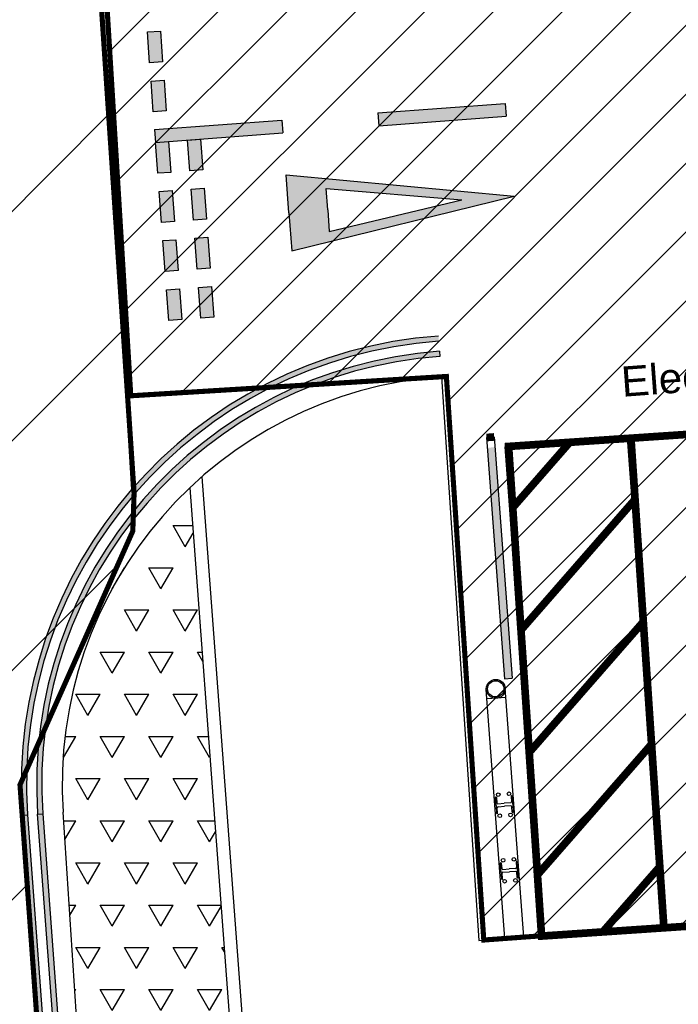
# Model space of a CAD drawing. Header units: millimetres. Extents: x 573132 to 957048, y 21042 to 318066.
# Tile 62 of 256: x 809433 to 815880, y 168752 to 178382. Entities that reach past the tile are written whole.
import ezdxf

# ---------------------------------------------------------------- set-up
doc = ezdxf.new("R2010")
doc.units = ezdxf.units.MM
doc.header["$LTSCALE"] = 2000
for name, color, linetype in [('_NIBSC_A site plan', 7, 'Continuous'), ('_NIBSC_A_parking-bays', 7, 'Continuous'), ('_NIBSC_FM trees 3metre zone', 210, 'Continuous'), ('EV points', 7, 'Continuous'), ('Give way road marking', 7, 'Continuous'), ('L1', 7, 'Continuous')]:
    doc.layers.add(name, color=color, linetype=linetype)
doc.styles.get("Standard").update_dxf_attribs({"font": 'arial.ttf'})

msp = doc.modelspace()

# ---------------------------------------------------------------- hatches: boundary and pattern name
h = msp.add_hatch()
h.set_pattern_fill('ANSI31', color=6, scale=500)
h.set_pattern_definition([(45, (-184040.5, -58059.7), (-1122.532, 1122.532), [])])
edge = h.paths.add_edge_path()
edge.add_arc((799802.3, 149995), 1979.1, 128.49424, 137.46444)
edge.add_arc((799741.7, 150051), 1896.6, 137.47494, 149.36468)
edge.add_arc((800006.3, 149895.7), 2203.4, 149.39486, 159.68057)
edge.add_arc((802463.3, 149116.2), 4779.9, 161.14567, 173.89799)
edge.add_arc((777632.8, 152301.9), 20255.5, 350.88188, 352.40364, ccw=False)
edge.add_line((797632.4, 149092), (797912.4, 145802))
edge.add_line((797912.4, 145802), (798168.4, 142742.1))
edge.add_arc((800985.3, 142989.8), 2827.8, 185.02558, 196.25014)
edge.add_arc((800461.1, 142840.2), 2282.7, 196.32802, 209.50387)
edge.add_arc((800310.7, 142757.2), 2110.9, 209.55351, 220.33732)
edge.add_arc((800442.5, 142871.9), 2285.6, 220.38875, 233.58247)
edge.add_arc((800765, 143315.4), 2833.9, 233.65957, 245.33586)
edge.add_arc((800828.6, 143356), 2897.7, 244.52854, 258.27447)
edge.add_arc((800701.9, 142746.6), 2275.2, 258.2798, 271.31727)
edge.add_arc((800705.2, 142600), 2128.6, 271.31749, 281.28542)
edge.add_arc((800682.7, 142711.6), 2242.4, 281.29296, 294.10163)
edge.add_arc((800469.1, 143179.9), 2757.1, 294.17942, 306.58576)
edge.add_arc((800208.3, 143569.5), 3225.4, 306.17984, 311.53029)
edge.add_arc((800624.2, 143117.9), 2611.7, 311.26798, 323.63871)
edge.add_arc((800912.2, 142904.4), 2253.2, 323.66925, 335.19598)
edge.add_arc((800978.5, 142872.9), 2179.8, 335.218, 344.31697)
edge.add_arc((800806.2, 142921.1), 2358.7, 344.3199, 356.70457)
edge.add_arc((800196.3, 142951.6), 2969.4, 356.79383, 368.84145)
edge.add_line((803130.4, 143408), (802964.4, 146152))
edge.add_line((802964.4, 146152), (802661.6, 149839.1))
edge.add_arc((799541.1, 149578.3), 3131.4, 4.7773, 9.95889)
edge.add_arc((800127.1, 149693), 2534.4, 9.6959, 22.06664)
edge.add_arc((800450.9, 149823), 2185.5, 22.09588, 33.70834)
edge.add_arc((800511.1, 149862.1), 2113.8, 33.7319, 42.75351)
edge.add_arc((800384.1, 149744.5), 2286.8, 42.75716, 55.14162)
edge.add_arc((800049.4, 149256.1), 2878.9, 55.23206, 67.30036)
edge.add_arc((799937.1, 149045.1), 3116.9, 66.89305, 72.36491)
edge.add_arc((800099.3, 149592.4), 2546.2, 72.11052, 84.64121)
edge.add_arc((800129.8, 149907.4), 2229.9, 84.66715, 94.87052)
edge.add_arc((800125.4, 149949.4), 2187.6, 94.84876, 105.1459)
edge.add_arc((800180.5, 149747.3), 2397, 105.15424, 117.19251)
edge.add_arc((800475.8, 149182.9), 3034, 117.28186, 128.9032)
h.paths.add_polyline_path([(805285.8, 132271.9), (807630.1, 130292.6), (808717.8, 128657.8), (809512.6, 126409.6), (809698.8, 124808.7), (809113.9, 106708.8), (807865.8, 104611.5), (806151.7, 104161.7), (798217.2, 103633.1), (798370.5, 101534.7), (797281.4, 101455.1), (798380, 87105.7), (807943.2, 87723.1), (807592, 92534.3), (808409.8, 92594), (809388.6, 92041), (809792.8, 91145.2), (810402, 83115.1), (809743.2, 81565.1), (808384.3, 80934.6), (803337.2, 80587.1), (803149.3, 83028), (796195.6, 82492.7), (796831.5, 74090.9), (798673.2, 74183.1), (799033.2, 69471.1), (811128.2, 70247), (810742.9, 74953.1), (817427.3, 69294), (820333.3, 70178.2), (819726.9, 72144.3), (820372.3, 73429.7), (819415.4, 79540.2), (817900.5, 79441.9), (816738.6, 80768.5), (816091.2, 86965.1), (820803.7, 87231.4), (820137.2, 96803.1), (815324, 96529.1), (814883.6, 102917.9), (815506.4, 103948.9), (814877.6, 110961.5), (814548.9, 111751.7), (814439.8, 112099.6), (814654.4, 120985.5), (815202.9, 122086.8), (815871, 129266.7), (817934.9, 132903.8), (819988, 134534.9), (822717.7, 135759), (825659.3, 136107.7), (841934.8, 135929.7), (841538.9, 140944.3), (822158.3, 141259.1), (817670.8, 142514.3), (813933.3, 145231.4), (812037.1, 148308.6), (810908.6, 153871.1), (812524.2, 156334.4), (812351, 161829.6), (810592.1, 163939.3), (809832.8, 165422), (809436.4, 170898.6), (810540.3, 173379.7), (810553.2, 173752.2), (810159.6, 179602.1), (808961.6, 181448.1), (808084.7, 183580.3), (807823.1, 187088.4), (808496.7, 189355), (809486.4, 190473.3), (809125.3, 195649.6), (808067.5, 197087.4), (806873.5, 199983.2), (806653.5, 202932.5), (806193.3, 210152.2), (807243.7, 212537), (808986.8, 213887.6), (808683.9, 217950), (806725.6, 219163.6), (805509.2, 221418.6), (805072.7, 224364.3), (798956.1, 224011.1), (799187.9, 223695.7), (800861.3, 219308.5), (801661.2, 209203.1), (800735.3, 202671.7), (797386.5, 198778.3), (791837.3, 197079.3), (785538, 196327.2), (786360, 186067.6), (793626.5, 186432.7), (797313.1, 185760.8), (799735, 184478.6), (801452.4, 182927.6), (803009.9, 180514.6), (803885.4, 177379.6), (804097.5, 175123.5), (805094.7, 159989.8), (804471.7, 158270.4), (803289.5, 157069.2), (801649.7, 156414.3), (791144.5, 155679.7), (792339.2, 140215.1), (793197.7, 137634.9), (794404.8, 136185.5), (796143.7, 134994.7), (799546, 134313.7), (802624.2, 133547.3)])
h = msp.add_hatch()
h.set_pattern_fill('ANSI31', color=2, scale=150)
h.set_pattern_definition([(45, (-73644.35, -3403.46), (-336.7596, 336.7596), [])])
h.paths.add_polyline_path([(864792.8, 173080.8), (864349.1, 178022.7), (865349.4, 178085.4), (864538.5, 189020.2), (812335.3, 185127), (812803, 179760.7), (810219.1, 179634.3), (810520.8, 174703.5), (813609.6, 174892.5), (813975.7, 169380.4)])
h = msp.add_hatch(color=2)
h.dxf.hatch_style = 1
h.paths.add_polyline_path([(813532.1, 175288, 0.054496), (812591.5, 175115.8), (812595.3, 175064.7, -0.055127), (813535.7, 175238.2)])
h = msp.add_hatch(color=2)
h.dxf.hatch_style = 1
h.paths.add_polyline_path([(813542.9, 175138.4, 0.056435), (812602.9, 174962.5), (812606.7, 174911.4, -0.05712), (813546.7, 175088.6)])
h = msp.add_hatch(color=7)
h.dxf.hatch_style = 1
h.paths.add_polyline_path([(814252.7, 171941.8), (814178, 171936.2), (814009.5, 174195), (814084.3, 174200.6)])
h = msp.add_hatch()
h.set_pattern_fill('TRIANG', color=4, scale=50)
h.paths.add_polyline_path([(811098.6, 173803.3, 0.223613), (809858.7, 170629.5), (810200.9, 165446.3, 0.101474), (810626.2, 163898.4), (811765.7, 162531.6, 0.014103), (811949.1, 162399.8)])
at = {"layer": '_NIBSC_A_parking-bays'}
h = msp.add_hatch(color=40, dxfattribs=at)
h.dxf.hatch_style = 1
h.paths.add_polyline_path([(813535.7, 175238.2), (813532.1, 175288, 0.412851), (809459.6, 170602.5), (809509.5, 170605.8, -0.412851)])
h = msp.add_hatch(color=40, dxfattribs=at)
h.dxf.hatch_style = 1
h.paths.add_polyline_path([(813546.7, 175088.6), (813542.9, 175138.4, 0.412851), (809609.3, 170612.6), (809659.2, 170616, -0.412859)])
h = msp.add_hatch(color=40, dxfattribs=at)
h.dxf.hatch_style = 1
h.paths.add_polyline_path([(812470.4, 175025.1), (812466.6, 175076.5, 0.342139), (809459.6, 170602.5), (809509.5, 170605.8, -0.341336)])
h = msp.add_hatch(color=40, dxfattribs=at)
h.dxf.hatch_style = 1
h.paths.add_polyline_path([(812481.9, 174870.6), (812478.1, 174922.1, 0.339671), (809609.3, 170612.6), (809659.2, 170616, -0.338808)])
h = msp.add_hatch(color=40, dxfattribs=at)
h.dxf.hatch_style = 1
h.paths.add_polyline_path([(809509.5, 170605.8), (809459.6, 170602.5), (809845.9, 165422.9), (809895.8, 165426.2)])
h = msp.add_hatch(color=40, dxfattribs=at)
h.dxf.hatch_style = 1
h.paths.add_polyline_path([(809659.2, 170616), (809609.3, 170612.6), (809997.5, 165433.5), (810045.5, 165436.1)])
at = {"layer": '_NIBSC_FM trees 3metre zone'}
h = msp.add_hatch(dxfattribs=at)
h.set_pattern_fill('ANSI31', color=256, scale=1500)
h.set_pattern_definition([(45, (0, -300000), (-3367.596, 3367.596), [])])
h.paths.add_polyline_path([(593903.2, 232617.7), (679741.5, 243682.5), (730246.2, 249484.4), (739010, 251812.5), (755357.3, 259572.6), (798190.5, 265511.7), (811700.6, 266996.3), (863086.4, 275757), (876855.1, 143047.8), (913767.4, 142393.8), (912963.3, 130302.9), (912377.4, 121144.5), (904518.6, 98597.9), (903417.9, 94708.4), (895370.5, 63435.9), (848719, 56730), (841118.6, 53483.2), (784097.4, 45680.2), (763757.6, 42853.6), (670408.4, 24434.5), (665577.7, 34769.6), (663265.2, 39852.7), (610755, 158063.7), (608829.3, 162279.9), (603679.1, 173549.1), (597792.5, 194109.5)])
h.paths.add_polyline_path([(597181.3, 230015.5), (680104.5, 240704.4), (730805.4, 246528.9), (740047.1, 248984), (756226.7, 256664.5), (798560.4, 262534.3), (812116.9, 264024), (860432.9, 272261.3), (874145.3, 140095.4), (910565, 139450.1), (909969.7, 130498.2), (909409.7, 121745), (901656.3, 99500.9), (900521.5, 95490.8), (892963.6, 66120.8), (847902.5, 59643.5), (840311.6, 56400.8), (783687.5, 48652), (763260.4, 45813.4), (672131.7, 27832.4), (668302, 36025.9), (666001.5, 41082.8), (613490.4, 159295.9), (611558.1, 163526.3), (606501.3, 174591.3), (600750.4, 194677.7)], flags=16)
at = {"layer": 'Give way road marking'}
h = msp.add_hatch(color=0, dxfattribs=at)
h.dxf.hatch_style = 1
h.paths.add_polyline_path([(810810.1, 178271.3), (810683, 178261.9), (810705.5, 177960.1), (810832.6, 177969.6)])
h = msp.add_hatch(color=0, dxfattribs=at)
h.dxf.hatch_style = 1
h.paths.add_polyline_path([(810845.9, 177791.3), (810718.8, 177781.8), (810741.3, 177480.1), (810868.4, 177489.6)])
h = msp.add_hatch(color=0, dxfattribs=at)
h.dxf.hatch_style = 1
h.paths.add_polyline_path([(814184.3, 177564), (812940.2, 177471.2), (812949.7, 177344.1), (814193.8, 177436.9)])
h = msp.add_hatch(color=0, dxfattribs=at)
h.dxf.hatch_style = 1
h.paths.add_polyline_path([(811998.2, 177401), (810754.1, 177308.2), (810763.6, 177181.1), (812007.7, 177273.9)])
h = msp.add_hatch(color=0, dxfattribs=at)
h.dxf.hatch_style = 1
h.paths.add_polyline_path([(811203.1, 177213.9), (811076, 177204.4), (811098.5, 176902.7), (811225.6, 176912.1)])
h = msp.add_hatch(color=0, dxfattribs=at)
h.dxf.hatch_style = 1
h.paths.add_polyline_path([(810890.7, 177190.6), (810763.6, 177181.1), (810786.1, 176879.4), (810913.2, 176888.8)])
h = msp.add_hatch(color=0, dxfattribs=at)
h.dxf.hatch_style = 1
h.paths.add_polyline_path([(814271.9, 176657.3), (812040.1, 176865.2), (812067.8, 176492.9), (812095.6, 176120.7)])
h.paths.add_polyline_path([(812447.8, 176521.3), (812432.1, 176731), (813762.3, 176619.3), (812463.4, 176311.5)], flags=16)
h = msp.add_hatch(color=0, dxfattribs=at)
h.dxf.hatch_style = 1
h.paths.add_polyline_path([(811238.9, 176733.8), (811111.8, 176724.3), (811134.3, 176422.6), (811261.4, 176432.1)])
h = msp.add_hatch(color=0, dxfattribs=at)
h.dxf.hatch_style = 1
h.paths.add_polyline_path([(810926.5, 176710.5), (810799.4, 176701), (810821.9, 176399.3), (810949, 176408.8)])
h = msp.add_hatch(color=0, dxfattribs=at)
h.dxf.hatch_style = 1
h.paths.add_polyline_path([(811274.7, 176253.8), (811147.6, 176244.3), (811170.1, 175942.6), (811297.2, 175952)])
h = msp.add_hatch(color=0, dxfattribs=at)
h.dxf.hatch_style = 1
h.paths.add_polyline_path([(810962.3, 176230.5), (810835.2, 176221), (810857.7, 175919.3), (810984.8, 175928.7)])
h = msp.add_hatch(color=0, dxfattribs=at)
h.dxf.hatch_style = 1
h.paths.add_polyline_path([(811310.5, 175773.7), (811183.4, 175764.2), (811205.9, 175462.5), (811333, 175472)])
h = msp.add_hatch(color=0, dxfattribs=at)
h.dxf.hatch_style = 1
h.paths.add_polyline_path([(810998.1, 175750.4), (810871, 175740.9), (810893.5, 175439.2), (811020.6, 175448.7)])

# ---------------------------------------------------------------- linework, layer by layer
at = {"color": 7}
for p, q in [((810147.4, 180016.2), (810528.7, 173785.9)), ((813542.9, 175138.4), (813546.7, 175088.6)), ((814002, 174295.4), (814178, 171936.2)), ((814076.8, 174300.9), (814252.7, 171941.8)), ((814178, 171936.2), (814252.7, 171941.8)), ((814182, 169394.4), (814000.3, 171830.2)), ((814366.5, 169408.2), (814184.8, 171843.9)), ((814191.7, 171751.7), (814007.2, 171737.9)), ((814095.8, 170696.9), (814090, 170773.7)), ((814099.4, 170774.4), (814103.3, 170721.4)), ((814243.5, 170785.1), (814247.4, 170732.2)), ((814258.6, 170709), (814252.9, 170785.8)), ((814095.8, 170696.9), (814101.5, 170620.1)), ((814110.8, 170620.8), (814106.9, 170673.7)), ((814113.4, 170712.8), (814176.1, 170717.4)), ((814115.6, 170683.8), (814178.2, 170688.5)), ((814238.8, 170722.1), (814176.1, 170717.4)), ((814240.9, 170693.2), (814178.2, 170688.5)), ((814254.9, 170631.6), (814251, 170684.5)), ((814258.6, 170709), (814264.3, 170632.3)), ((809459.6, 170602.5), (809509.5, 170605.8)), ((809609.3, 170612.6), (809659.2, 170616)), ((814143.6, 170055.8), (814137.8, 170132.6)), ((814147.2, 170133.3), (814151.2, 170080.4)), ((814161.2, 170071.7), (814223.9, 170076.4)), ((814286.6, 170081.1), (814223.9, 170076.4)), ((814291.3, 170144), (814295.2, 170091.1)), ((814306.4, 170068), (814300.7, 170144.7)), ((814143.6, 170055.8), (814149.3, 169979.1)), ((814158.7, 169979.8), (814154.7, 170032.7)), ((814163.4, 170042.8), (814226.1, 170047.4)), ((814288.7, 170052.1), (814226.1, 170047.4)), ((814302.7, 169990.5), (814298.8, 170043.4)), ((814306.4, 170068), (814312.1, 169991.2)), ((814366.5, 169408.2), (814182, 169394.4))]:
    msp.add_line(p, q, dxfattribs=at)
at = {"color": 7, "const_width": 50}
for points in [[(812335.3, 185127), (864538.5, 189020.2), (865349.4, 178085.4), (864349.1, 178022.7), (864792.8, 173080.8), (813975.7, 169380.4), (813609.6, 174892.5), (810520.8, 174703.5), (810219.1, 179634.3), (812803, 179760.7), (812335.3, 185127)], [(841934.8, 135929.7), (841538.9, 140944.3), (822158.3, 141259.1), (817670.8, 142514.3), (813933.3, 145231.4), (812037.1, 148308.6), (810908.6, 153871.1), (812524.2, 156334.4), (812351, 161829.6), (810592.1, 163939.3), (809832.8, 165422), (809436.4, 170898.6), (810540.3, 173379.7), (810553.2, 173752.2), (810159.6, 179602.1)]]:
    msp.add_lwpolyline(points, dxfattribs=at)
at = {"color": 7}
for centre, radius in [((814092.6, 171837.1), 92.5), ((814116.6, 170802.4), 17.9), ((814222.3, 170810.3), 17.9), ((814132, 170595.9), 17.9), ((814237.7, 170603.8), 17.9), ((814164.4, 170161.3), 17.9), ((814270.1, 170169.2), 17.9), ((814285.5, 169962.7), 17.9), ((814179.8, 169954.8), 17.9)]:
    msp.add_circle(centre, radius, dxfattribs=at)
for centre, radius, start, end in [((814094.7, 170774), 4.7, 4.26511, 184.26511), ((814248.2, 170785.5), 4.7, 4.26511, 184.26511), ((814112.7, 170722.1), 9.39, 184.26511, 274.26511), ((814116.3, 170674.4), 9.39, 94.26511, 184.26511), ((814238.1, 170731.5), 9.39, 274.26511, 4.26511), ((814241.6, 170683.8), 9.39, 4.26511, 94.26511), ((814106.2, 170620.5), 4.7, 184.26511, 4.26511), ((814259.6, 170631.9), 4.7, 184.26511, 4.26511), ((814142.5, 170133), 4.7, 4.26511, 184.26511), ((814160.5, 170081.1), 9.39, 184.26511, 274.26511), ((814285.9, 170090.4), 9.39, 274.26511, 4.26511), ((814296, 170144.4), 4.7, 4.26511, 184.26511), ((814164.1, 170033.4), 9.39, 94.26511, 184.26511), ((814289.4, 170042.7), 9.39, 4.26511, 94.26511), ((814307.4, 169990.9), 4.7, 184.26511, 4.26511), ((814154, 169979.4), 4.7, 184.26511, 4.26511)]:
    msp.add_arc(centre, radius, start, end, dxfattribs=at)
at = {"layer": '_NIBSC_A site plan'}
msp.add_lwpolyline([(814076.8, 174300.9, 75, 75, 0), (814002, 174295.4, 75, 75, 0)], format="xyseb", dxfattribs=at)
for points in [[(811216, 173910.2), (812080.8, 162314.4)], [(811098.6, 173803.3), (811949.1, 162399.8)]]:
    msp.add_lwpolyline(points, dxfattribs=at)
at = {"layer": '_NIBSC_A_parking-bays'}
for p, q in [((813561, 174889.1), (813927.6, 169377.1)), ((813927.6, 169377.1), (835186.5, 170830.6)), ((810200.9, 165446.3), (809858.7, 170629.5))]:
    msp.add_line(p, q, dxfattribs=at)
at = {"layer": '_NIBSC_A_parking-bays', "color": 40}
for p, q in [((809459.6, 170602.5), (809845.9, 165422.9)), ((809509.5, 170605.8), (809895.8, 165426.2)), ((809997.5, 165433.5), (809609.3, 170612.6)), ((809659.2, 170616), (810045.5, 165436.1))]:
    msp.add_line(p, q, dxfattribs=at)
at = {"layer": '_NIBSC_A_parking-bays', "color": 40, "const_width": 75}
for points in [[(817810.5, 174450.1), (815416, 174288.8), (815738.6, 169499.7), (818133.1, 169661)], [(815416, 174288.8), (814218.7, 174208.2), (814541.3, 169419), (815738.6, 169499.7)]]:
    msp.add_lwpolyline(points, close=True, dxfattribs=at)
for points in [[(814817.3, 174248.5), (814259, 173609.5)], [(814898, 173051.2), (815456.3, 173690.2)], [(814898, 173051.2), (814339.7, 172412.2)], [(814978.6, 171853.9), (815536.9, 172492.9)], [(814978.6, 171853.9), (814420.3, 171214.9)], [(815059.3, 170656.6), (815617.6, 171295.6)], [(815059.3, 170656.6), (814501, 170017.7)], [(815139.9, 169459.3), (815698.2, 170098.3)]]:
    msp.add_lwpolyline(points, dxfattribs=at)
at = {"layer": '_NIBSC_A_parking-bays', "color": 40}
for radius in [4400, 4350, 4250, 4200]:
    msp.add_arc((813849.6, 170899.5), radius, 94.13741, 183.87082, dxfattribs=at)
at = {"layer": '_NIBSC_A_parking-bays'}
msp.add_arc((813849.6, 170899.5), 4000, 94.13741, 183.87082, dxfattribs=at)
at = {"layer": 'EV points', "color": 7}
for p, q in [((814184.3, 174205.7), (818971, 174562.7)), ((815738, 169508.3), (815381, 174295)), ((814541.3, 169419), (814184.3, 174205.7)), ((814541.3, 169419), (819328, 169776))]:
    msp.add_line(p, q, dxfattribs=at)
at = {"layer": 'Give way road marking', "color": 7}
for p, q in [((812940.2, 177471.2), (814184.3, 177564)), ((814184.3, 177564), (814193.8, 177436.9)), ((810754.1, 177308.2), (811998.2, 177401)), ((811998.2, 177401), (812007.7, 177273.9)), ((812940.2, 177471.2), (812949.7, 177344.1)), ((812949.7, 177344.1), (814193.8, 177436.9)), ((810754.1, 177308.2), (810763.6, 177181.1)), ((810763.6, 177181.1), (812007.7, 177273.9)), ((812067.8, 176492.9), (812040.1, 176865.2)), ((812040.1, 176865.2), (814271.9, 176657.3)), ((812447.8, 176521.3), (812432.1, 176731)), ((812432.1, 176731), (813762.3, 176619.3)), ((812095.6, 176120.7), (814271.9, 176657.3)), ((812463.4, 176311.5), (813762.3, 176619.3)), ((812067.8, 176492.9), (812095.6, 176120.7)), ((812447.8, 176521.3), (812463.4, 176311.5))]:
    msp.add_line(p, q, dxfattribs=at)
for points in [[(810705.5, 177960.1), (810683, 178261.9), (810810.1, 178271.3), (810832.6, 177969.6)], [(810741.3, 177480.1), (810718.8, 177781.8), (810845.9, 177791.3), (810868.4, 177489.6)], [(811098.5, 176902.7), (811076, 177204.4), (811203.1, 177213.9), (811225.6, 176912.1)], [(810786.1, 176879.4), (810763.6, 177181.1), (810890.7, 177190.6), (810913.2, 176888.8)], [(811134.3, 176422.6), (811111.8, 176724.3), (811238.9, 176733.8), (811261.4, 176432.1)], [(810821.9, 176399.3), (810799.4, 176701), (810926.5, 176710.5), (810949, 176408.8)], [(811170.1, 175942.6), (811147.6, 176244.3), (811274.7, 176253.8), (811297.2, 175952)], [(810857.7, 175919.3), (810835.2, 176221), (810962.3, 176230.5), (810984.8, 175928.7)], [(811205.9, 175462.5), (811183.4, 175764.2), (811310.5, 175773.7), (811333, 175472)], [(810893.5, 175439.2), (810871, 175740.9), (810998.1, 175750.4), (811020.6, 175448.7)]]:
    msp.add_lwpolyline(points, close=True, dxfattribs=at)
at = {"layer": 'L1', "color": 7}
msp.add_circle((814092.6, 171837.1), 79.5, dxfattribs=at)

# ---------------------------------------------------------------- texts
at = {"layer": '_NIBSC_A_parking-bays', "color": 40, "insert": (815310.5, 174987.5), "char_height": 294.952, "width": 5411.957, "attachment_point": 1, "rotation": 4.22158}
msp.add_mtext('{\\Fhelv|c0;\\C3;Electric Vehicles Only  }', dxfattribs=at)

doc.saveas('drawing.dxf')
